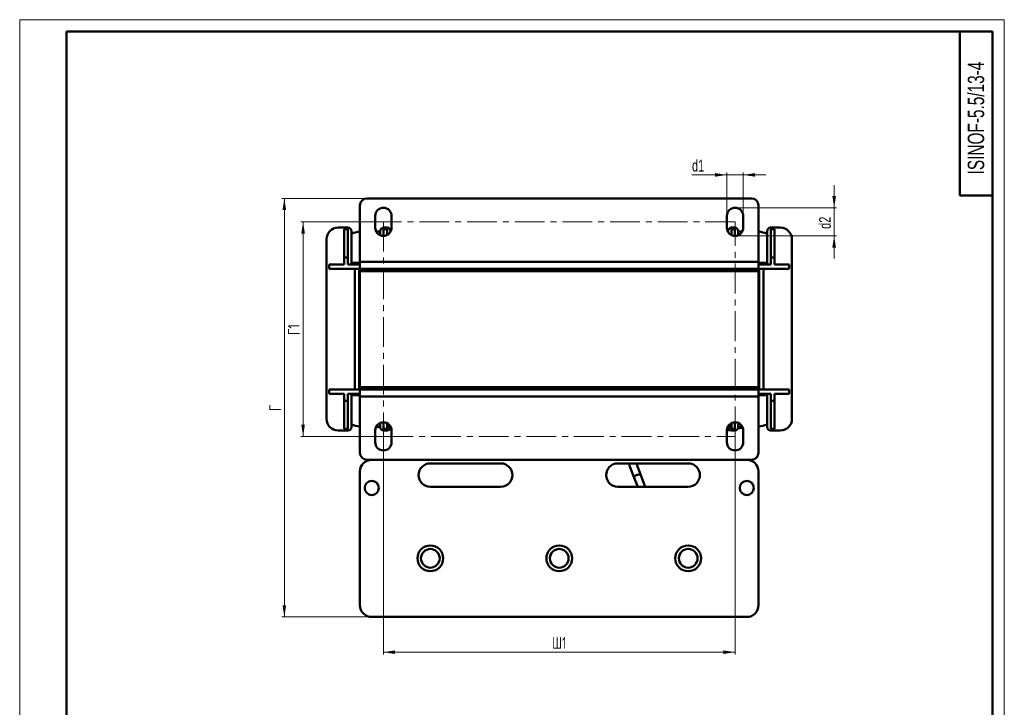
# Model space of a CAD drawing. Header units: millimetres. Extents: x 0 to 420, y -1701 to 1193.
# Tile 4 of 6: x 0 to 420, y 301 to 594. Entities that reach past the tile are written whole.
import ezdxf

# ---------------------------------------------------------------- set-up
doc = ezdxf.new("R2010")
doc.units = ezdxf.units.MM
doc.linetypes.add('CENTERX2', pattern=[20.32, 12.7, -2.54, 2.54, -2.54])
doc.layers.add('ОСЕВЫЕ', color=7, linetype='Continuous')
doc.styles.add('SLDTEXTSTYLE0', font='TXT', dxfattribs={"width": 0.7, "bigfont": 'bigfont'})
doc.styles.add('SLDTEXTSTYLE1', font='TXT', dxfattribs={"width": 0.7})
doc.dimstyles.new('SLDDIMSTYLE0', dxfattribs={"dimtxt": 5, "dimasz": 5, "dimexe": 0, "dimexo": 0.0625, "dimgap": 1.25, "dimtad": 2, "dimdec": 1, "dimrnd": 1e-09, "dimzin": 12, "dimdsep": 46, "dimtxsty": 'SLDTEXTSTYLE1', "dimsah": 1, "dimcen": 0.09, "dimadec": 0, "dimazin": 3, "dimtfac": 1, "dimtdec": 3, "dimtofl": 0, "dimtmove": 0, "dimatfit": 3, "dimfxl": 1, "dimfrac": 2, "dimtolj": 1, "dimtzin": 12, "dimarcsym": 0})
doc.dimstyles.new('SLDDIMSTYLE1', dxfattribs={"dimtxt": 5, "dimasz": 5, "dimexe": 0, "dimexo": 0.0625, "dimgap": 1.25, "dimtad": 2, "dimdec": 1, "dimrnd": 1e-09, "dimzin": 12, "dimdsep": 46, "dimtxsty": 'SLDTEXTSTYLE1', "dimsah": 1, "dimcen": 0.09, "dimadec": 0, "dimazin": 3, "dimtfac": 1, "dimtdec": 3, "dimtmove": 0, "dimatfit": 0, "dimfxl": 1, "dimfrac": 2, "dimtolj": 1, "dimtzin": 12, "dimarcsym": 0})

# ---------------------------------------------------------------- blocks, each defined once
blk = doc.blocks.new('_D_2')
at = {"color": 7, "linetype": 'Continuous', "lineweight": 0}
for p, q in [((155.15, 507.82), (119.89, 507.82)), ((120.89, 507.82), (120.89, 416.32)), ((155.15, 416.32), (119.89, 416.32))]:
    blk.add_line(p, q, dxfattribs=at)
at = {"color": 7, "linetype": 'Continuous', "lineweight": 18}
for points in [[(120.89, 507.82), (120.12, 502.82), (121.66, 502.82)], [(120.89, 416.32), (121.66, 421.32), (120.12, 421.32)]]:
    blk.add_solid(points, dxfattribs=at)
at = {"color": 7, "linetype": 'Continuous', "lineweight": 18, "insert": (114.45, 459.58), "char_height": 5, "attachment_point": 1, "rotation": 90, "style": 'SLDTEXTSTYLE0'}
blk.add_mtext('Г1', dxfattribs=at)
blk = doc.blocks.new('_D_3')
at = {"color": 7, "linetype": 'Continuous', "lineweight": 0}
for p, q in [((155.16, 416.31), (155.16, 323.29)), ((305.16, 416.31), (305.16, 323.29)), ((155.16, 324.29), (305.16, 324.29))]:
    blk.add_line(p, q, dxfattribs=at)
at = {"color": 7, "linetype": 'Continuous', "lineweight": 18}
for points in [[(155.16, 324.29), (160.16, 323.52), (160.16, 325.06)], [(305.16, 324.29), (300.16, 325.06), (300.16, 323.52)]]:
    blk.add_solid(points, dxfattribs=at)
at = {"color": 7, "linetype": 'Continuous', "lineweight": 18, "insert": (227.14, 330.73), "char_height": 5, "attachment_point": 1, "style": 'SLDTEXTSTYLE0'}
blk.add_mtext('Ш1', dxfattribs=at)
blk = doc.blocks.new('_D_8')
at = {"color": 7, "linetype": 'Continuous', "lineweight": 0}
for p, q in [((301.66, 527.82), (286.78, 527.82)), ((301.66, 510.33), (301.66, 528.82)), ((301.66, 527.82), (308.66, 527.82)), ((308.66, 510.33), (308.66, 528.82)), ((308.66, 527.82), (318.27, 527.82))]:
    blk.add_line(p, q, dxfattribs=at)
at = {"color": 7, "linetype": 'Continuous', "lineweight": 18}
for points in [[(301.66, 527.82), (296.66, 528.59), (296.66, 527.05)], [(308.66, 527.82), (313.66, 527.05), (313.66, 528.59)]]:
    blk.add_solid(points, dxfattribs=at)
at = {"color": 7, "linetype": 'Continuous', "lineweight": 18, "insert": (286.78, 534.26), "char_height": 5, "attachment_point": 1, "style": 'SLDTEXTSTYLE1'}
blk.add_mtext('d1', dxfattribs=at)
blk = doc.blocks.new('_D_9')
at = {"color": 7, "linetype": 'Continuous', "lineweight": 0}
for p, q in [((347.42, 513.82), (347.42, 523.43)), ((305.17, 513.82), (348.42, 513.82)), ((347.42, 513.82), (347.42, 501.82)), ((305.17, 501.82), (348.42, 501.82)), ((347.42, 501.82), (347.42, 492.2))]:
    blk.add_line(p, q, dxfattribs=at)
at = {"color": 7, "linetype": 'Continuous', "lineweight": 18}
for points in [[(347.42, 513.82), (348.19, 518.82), (346.65, 518.82)], [(347.42, 501.82), (346.65, 496.82), (348.19, 496.82)]]:
    blk.add_solid(points, dxfattribs=at)
at = {"color": 7, "linetype": 'Continuous', "lineweight": 18, "insert": (340.97, 504.8), "char_height": 5, "attachment_point": 1, "rotation": 90, "style": 'SLDTEXTSTYLE1'}
blk.add_mtext('d2', dxfattribs=at)
blk = doc.blocks.new('_D_10')
at = {"color": 7, "linetype": 'Continuous', "lineweight": 0}
for p, q in [((148.15, 517.82), (111.89, 517.82)), ((112.89, 339.32), (112.89, 517.82)), ((150.15, 339.32), (111.89, 339.32))]:
    blk.add_line(p, q, dxfattribs=at)
at = {"color": 7, "linetype": 'Continuous', "lineweight": 18}
for points in [[(112.89, 517.82), (112.12, 512.82), (113.66, 512.82)], [(112.89, 339.32), (113.66, 344.32), (112.12, 344.32)]]:
    blk.add_solid(points, dxfattribs=at)
at = {"color": 7, "linetype": 'Continuous', "lineweight": 18, "insert": (106.45, 427.15), "char_height": 5, "attachment_point": 1, "rotation": 90, "style": 'SLDTEXTSTYLE0'}
blk.add_mtext('Г', dxfattribs=at)

msp = doc.modelspace()

# ---------------------------------------------------------------- linework, layer by layer
at = {"color": 7, "linetype": 'Continuous', "lineweight": 50}
for p, q in [((20, 589), (20, 5)), ((415, 589), (20, 589)), ((401, 589), (401, 519)), ((415, 5), (415, 589)), ((312.16, 517.82), (148.16, 517.82)), ((401, 519), (415, 519)), ((145.16, 514.82), (145.16, 490.82)), ((315.16, 514.82), (315.16, 490.82)), ((151.66, 505.32), (151.66, 510.32)), ((158.66, 510.32), (158.66, 505.32)), ((301.66, 505.32), (301.66, 510.32)), ((308.66, 510.32), (308.66, 505.32)), ((140.02, 505.32), (135.85, 505.32)), ((138.41, 504.65), (139.91, 504.65)), ((138.41, 492.65), (138.41, 504.65)), ((139.91, 504.65), (139.91, 492.65)), ((155.21, 504.65), (156.71, 504.65)), ((155.21, 501.82), (155.21, 504.65)), ((156.68, 505.32), (155.3, 505.32)), ((156.71, 504.65), (156.71, 502.18)), ((303.61, 504.65), (305.11, 504.65)), ((303.61, 502.18), (303.61, 504.65)), ((303.63, 505.32), (305.02, 505.32)), ((305.11, 504.65), (305.11, 501.82)), ((320.29, 505.32), (324.46, 505.32)), ((320.41, 504.65), (321.91, 504.65)), ((320.41, 492.65), (320.41, 504.65)), ((321.91, 504.65), (321.91, 492.65)), ((130.89, 500.36), (130.89, 423.78)), ((141.51, 489.74), (141.51, 503.83)), ((152.04, 503.72), (153.81, 503.72)), ((153.81, 503.83), (153.81, 502.09)), ((158.17, 503.54), (158.17, 503.83)), ((158.17, 503.72), (158.27, 503.72)), ((302.04, 503.72), (302.14, 503.72)), ((302.14, 503.83), (302.14, 503.54)), ((306.5, 502.09), (306.5, 503.83)), ((306.5, 503.72), (308.27, 503.72)), ((318.8, 503.83), (318.8, 489.74)), ((329.42, 500.36), (329.42, 423.78)), ((138.41, 489.65), (138.41, 492.65)), ((139.91, 492.65), (138.41, 492.65)), ((139.91, 492.65), (139.91, 489.65)), ((320.41, 489.65), (320.41, 492.65)), ((321.91, 492.65), (320.41, 492.65)), ((321.91, 492.65), (321.91, 489.65)), ((132.05, 487.82), (132.05, 489.65)), ((132.05, 489.65), (138.41, 489.65)), ((145.16, 487.82), (132.05, 487.82)), ((139.91, 489.65), (145.16, 489.65)), ((145.16, 489.74), (141.51, 489.74)), ((145.16, 490.31), (142.29, 490.31)), ((143.02, 436.32), (143.02, 487.82)), ((144.86, 487.82), (144.86, 436.32)), ((145.16, 490.82), (145.16, 487.82)), ((145.16, 490.82), (315.16, 490.82)), ((315.16, 487.82), (145.16, 487.82)), ((145.16, 486.82), (145.16, 487.82)), ((175.16, 487.82), (145.16, 487.82)), ((175.16, 486.82), (175.16, 487.82)), ((175.46, 486.82), (175.46, 487.82)), ((177.29, 487.82), (177.29, 486.82)), ((189.42, 486.82), (189.42, 487.82)), ((200.89, 486.82), (200.89, 487.82)), ((213.02, 486.82), (213.02, 487.82)), ((214.86, 487.82), (214.86, 486.82)), ((215.16, 486.82), (215.16, 487.82)), ((245.16, 487.82), (215.16, 487.82)), ((245.16, 486.82), (245.16, 487.82)), ((245.46, 486.82), (245.46, 487.82)), ((247.29, 487.82), (247.29, 486.82)), ((259.42, 487.82), (259.42, 486.82)), ((270.89, 486.82), (270.89, 487.82)), ((283.02, 486.82), (283.02, 487.82)), ((284.86, 487.82), (284.86, 486.82)), ((285.16, 486.82), (285.16, 487.82)), ((315.16, 487.82), (285.16, 487.82)), ((315.16, 490.82), (315.16, 487.82)), ((318.02, 490.31), (315.16, 490.31)), ((315.16, 489.82), (315.16, 489.82)), ((315.16, 489.74), (315.16, 489.82)), ((318.8, 489.74), (315.16, 489.74)), ((315.16, 489.65), (320.41, 489.65)), ((315.16, 486.82), (315.16, 487.82)), ((328.26, 487.82), (315.16, 487.82)), ((315.16, 487.82), (315.16, 486.82)), ((315.46, 436.32), (315.46, 487.82)), ((317.29, 487.82), (317.29, 436.32)), ((321.91, 489.65), (328.26, 489.65)), ((328.26, 489.65), (328.26, 487.82)), ((315.16, 486.82), (145.16, 486.82)), ((145.16, 437.32), (145.16, 486.82)), ((175.16, 486.82), (145.16, 486.82)), ((245.16, 486.82), (215.16, 486.82)), ((315.16, 486.82), (285.16, 486.82)), ((315.16, 437.32), (315.16, 486.82)), ((315.16, 486.82), (315.16, 459.82)), ((315.16, 459.68), (315.16, 459.82)), ((145.16, 437.32), (315.16, 437.32)), ((145.16, 437.32), (145.16, 436.32)), ((145.16, 437.32), (175.16, 437.32)), ((175.16, 437.32), (175.16, 436.32)), ((175.46, 436.32), (175.46, 437.32)), ((177.29, 437.32), (177.29, 436.32)), ((189.42, 436.32), (189.42, 437.32)), ((199.12, 436.32), (199.12, 437.32)), ((200.89, 436.32), (200.89, 437.32)), ((213.02, 436.32), (213.02, 437.32)), ((214.86, 437.32), (214.86, 436.32)), ((215.16, 437.32), (245.16, 437.32)), ((215.16, 437.32), (215.16, 436.32)), ((245.16, 437.32), (245.16, 436.32)), ((245.46, 436.32), (245.46, 437.32)), ((247.29, 437.32), (247.29, 436.32)), ((259.42, 437.32), (259.42, 436.32)), ((264.18, 436.32), (264.18, 437.32)), ((270.89, 436.32), (270.89, 437.32)), ((283.02, 436.32), (283.02, 437.32)), ((284.86, 437.32), (284.86, 436.32)), ((285.16, 437.32), (285.16, 436.32)), ((285.16, 437.32), (315.16, 437.32)), ((315.16, 437.32), (315.16, 436.32)), ((132.05, 434.48), (132.05, 436.32)), ((132.05, 436.32), (145.16, 436.32)), ((138.41, 434.48), (132.05, 434.48)), ((138.41, 431.48), (138.41, 434.48)), ((145.16, 434.48), (139.91, 434.48)), ((139.91, 434.48), (139.91, 431.48)), ((141.51, 434.39), (145.16, 434.39)), ((141.51, 420.31), (141.51, 434.39)), ((142.29, 433.83), (145.16, 433.83)), ((315.16, 436.32), (145.16, 436.32)), ((145.16, 436.32), (145.16, 433.32)), ((145.16, 436.32), (175.16, 436.32)), ((315.16, 433.32), (145.16, 433.32)), ((145.16, 433.32), (145.16, 409.32)), ((215.16, 436.32), (245.16, 436.32)), ((285.16, 436.32), (315.16, 436.32)), ((315.16, 436.32), (315.16, 433.32)), ((315.16, 436.32), (328.26, 436.32)), ((320.41, 434.48), (315.16, 434.48)), ((315.16, 434.39), (318.8, 434.39)), ((315.16, 434.32), (315.16, 434.39)), ((315.16, 434.32), (315.16, 434.32)), ((315.16, 433.83), (318.02, 433.83)), ((315.16, 433.32), (315.16, 409.32)), ((318.8, 434.39), (318.8, 420.31)), ((320.41, 431.48), (320.41, 434.48)), ((328.26, 434.48), (321.91, 434.48)), ((321.91, 434.48), (321.91, 431.48)), ((328.26, 436.32), (328.26, 434.48)), ((138.41, 431.48), (139.91, 431.48)), ((138.41, 419.48), (138.41, 431.48)), ((139.91, 431.48), (139.91, 419.48)), ((321.91, 431.48), (320.41, 431.48)), ((320.41, 419.48), (320.41, 431.48)), ((321.91, 431.48), (321.91, 419.48)), ((153.81, 420.42), (152.05, 420.42)), ((152.17, 420.42), (153.84, 420.14)), ((153.81, 422.05), (153.81, 420.31)), ((155.21, 419.48), (155.21, 422.32)), ((156.71, 421.96), (156.71, 419.48)), ((157.16, 421.69), (157.16, 420.07)), ((157.16, 420.07), (158.43, 420.07)), ((301.89, 420.07), (303.16, 420.07)), ((303.16, 420.07), (303.16, 421.69)), ((303.61, 419.48), (303.61, 421.96)), ((305.11, 422.32), (305.11, 419.48)), ((306.5, 420.31), (306.5, 422.05)), ((308.27, 420.42), (306.5, 420.42)), ((135.85, 418.82), (140.02, 418.82)), ((139.91, 419.48), (138.41, 419.48)), ((151.66, 413.82), (151.66, 418.82)), ((156.71, 419.48), (155.21, 419.48)), ((155.3, 418.82), (156.68, 418.82)), ((157.87, 419.46), (158.57, 419.34)), ((158.66, 418.82), (158.66, 413.82)), ((301.66, 418.82), (302.91, 419.03)), ((301.66, 413.82), (301.66, 418.82)), ((305.11, 419.48), (303.61, 419.48)), ((305.02, 418.82), (303.63, 418.82)), ((306.3, 419.61), (308.46, 419.97)), ((308.66, 418.82), (308.66, 413.82)), ((324.46, 418.82), (320.29, 418.82)), ((321.91, 419.48), (320.41, 419.48)), ((148.16, 406.32), (312.16, 406.32)), ((175.16, 404.82), (205.16, 404.82)), ((255.16, 404.82), (285.16, 404.82)), ((260.16, 404.82), (260.16, 404.03)), ((260.26, 403.49), (262.15, 398.64)), ((263.06, 404.58), (262.94, 404.82)), ((264.95, 399.73), (263.06, 404.58)), ((263.16, 404.31), (263.16, 404.82)), ((145.16, 401.32), (145.16, 344.32)), ((266.86, 394.82), (264.95, 399.73)), ((315.16, 344.32), (315.16, 401.32)), ((205.16, 394.82), (175.16, 394.82)), ((285.16, 394.82), (255.16, 394.82)), ((262.15, 398.64), (263.64, 394.82)), ((150.16, 339.32), (310.16, 339.32))]:
    msp.add_line(p, q, dxfattribs=at)
at = {"color": 7, "linetype": 'Continuous', "lineweight": 25}
msp.add_line((20, 589), (20, 5), dxfattribs=at)
at = {"color": 7, "linetype": 'CENTERX2', "lineweight": 18}
for p, q in [((305.16, 507.82), (155.16, 507.82)), ((155.16, 507.82), (155.16, 416.32)), ((305.16, 416.32), (305.16, 507.82)), ((155.16, 416.32), (305.16, 416.32))]:
    msp.add_line(p, q, dxfattribs=at)
at = {"color": 9, "linetype": 'Continuous', "lineweight": 50}
msp.add_line((315.16, 486.82), (315.16, 486.82), dxfattribs=at)
at = {"color": 9, "linetype": 'Continuous', "lineweight": 50, "flags": 128}
for points in [[(263.55, 399.94), (263, 399.73), (262.54, 399.43), (262.24, 399.09), (262.13, 398.77), (262.15, 398.64)], [(264.95, 399.73), (264.86, 399.85), (264.55, 400.01), (264.09, 400.04), (263.55, 399.94)]]:
    msp.add_lwpolyline(points, dxfattribs=at)
at = {"color": 7, "linetype": 'Continuous', "lineweight": 50}
for centre, radius in [((150.16, 394.32), 3), ((310.16, 394.32), 3), ((175.16, 364.32), 5.5), ((230.16, 364.32), 5.5), ((285.16, 364.32), 5.5), ((175.16, 364.32), 4), ((230.16, 364.32), 4), ((285.16, 364.32), 4)]:
    msp.add_circle(centre, radius, dxfattribs=at)
for centre, radius, start, end in [((148.16, 514.82), 3, 90, 180), ((312.16, 514.82), 3, 0, 90), ((155.16, 510.32), 3.5, 0, 180), ((305.16, 510.32), 3.5, 0, 180), ((135.85, 500.36), 4.96, 90, 180), ((140.02, 503.83), 1.49, 0, 90), ((155.16, 505.32), 3.5, 180, 0), ((155.3, 503.83), 1.49, 90, 180), ((156.68, 503.83), 1.49, 0, 90), ((305.16, 505.32), 3.5, 180, 0), ((303.63, 503.83), 1.49, 90, 180), ((305.02, 503.83), 1.49, 0, 90), ((320.29, 503.83), 1.49, 90, 180), ((324.46, 500.36), 4.96, 0, 90), ((147, 488.15), 15.59, 96.7895, 110.624), ((313.31, 488.15), 15.59, 69.376, 83.2105), ((142.29, 489.45), 0.862, 90, 155.937), ((318.02, 489.45), 0.862, 24.063, 90), ((142.29, 434.7), 0.862, 204.063, 270), ((318.02, 434.7), 0.862, 270, 335.937), ((135.85, 423.78), 4.96, 180, 270), ((140.02, 420.31), 1.49, 270, 0), ((147, 436), 15.59, 249.376, 263.2105), ((155.16, 418.82), 3.5, 0, 180), ((155.3, 420.31), 1.49, 180, 270), ((156.68, 420.31), 1.49, 270, 350.7976), ((305.16, 418.82), 3.5, 0, 180), ((303.63, 420.31), 1.49, 189.2024, 270), ((305.02, 420.31), 1.49, 270, 0), ((313.31, 436), 15.59, 276.7895, 290.624), ((320.29, 420.31), 1.49, 180, 270), ((324.46, 423.78), 4.96, 270, 0), ((155.16, 413.82), 3.5, 180, 0), ((305.16, 413.82), 3.5, 180, 0), ((148.16, 409.32), 3, 180, 270), ((312.16, 409.32), 3, 270, 0), ((150.16, 401.32), 5, 90, 180), ((175.16, 399.82), 5, 90, 270), ((205.16, 399.82), 5, 270, 90), ((255.16, 399.82), 5, 90, 270), ((261.66, 404.03), 1.5, 148.4206, 201.2982), ((285.16, 399.82), 5, 270, 90), ((310.16, 401.32), 5, 0, 90), ((150.16, 344.32), 5, 180, 270), ((310.16, 344.32), 5, 270, 0)]:
    msp.add_arc(centre, radius, start, end, dxfattribs=at)
at = {"layer": 'ОСЕВЫЕ', "lineweight": 18}
for p, q in [((0, 594), (420, 594)), ((0, 594), (0, 0)), ((420, 594), (420, 0))]:
    msp.add_line(p, q, dxfattribs=at)

# ---------------------------------------------------------------- texts
at = {"color": 7, "linetype": 'Continuous', "lineweight": 0, "insert": (404.4, 552.07), "char_height": 7, "attachment_point": 2, "rotation": 90, "style": 'SLDTEXTSTYLE1'}
msp.add_mtext('ISINOF-5.5/13-4', dxfattribs=at)

# ---------------------------------------------------------------- dimensions: what is measured, and where the dimension line sits
at = {"color": 7, "linetype": 'Continuous', "lineweight": 18}
for base, p1, p2, text, dimstyle, picture, middle in [((308.66, 527.82), (301.66, 510.32), (308.66, 510.32), 'd1', 'SLDDIMSTYLE1', '_D_8', (289.27, 527.82)), ((305.16, 324.29), (155.16, 416.32), (305.16, 416.32), 'Ш1', 'SLDDIMSTYLE0', '_D_3', (230.16, 324.29))]:
    dim = msp.add_linear_dim(base=base, p1=p1, p2=p2, text=text, dimstyle=dimstyle, dxfattribs=at)
    dim.commit()
    dim.dimension.update_dxf_attribs({"geometry": picture, "text_midpoint": middle, "dimtype": 160})
for base, p1, p2, text, dimstyle, picture, middle in [((347.42, 501.82), (305.16, 513.82), (305.16, 501.82), 'd2', 'SLDDIMSTYLE1', '_D_9', (347.42, 507.82)), ((112.89, 517.82), (150.16, 339.32), (148.16, 517.82), 'Г', 'SLDDIMSTYLE0', '_D_10', (112.89, 428.57)), ((120.89, 416.32), (155.16, 507.82), (155.16, 416.32), 'Г1', 'SLDDIMSTYLE0', '_D_2', (120.89, 462.07))]:
    dim = msp.add_linear_dim(base=base, p1=p1, p2=p2, angle=90, text=text, dimstyle=dimstyle, dxfattribs=at)
    dim.commit()
    dim.dimension.update_dxf_attribs({"geometry": picture, "text_midpoint": middle, "dimtype": 160})

doc.saveas('drawing.dxf')
